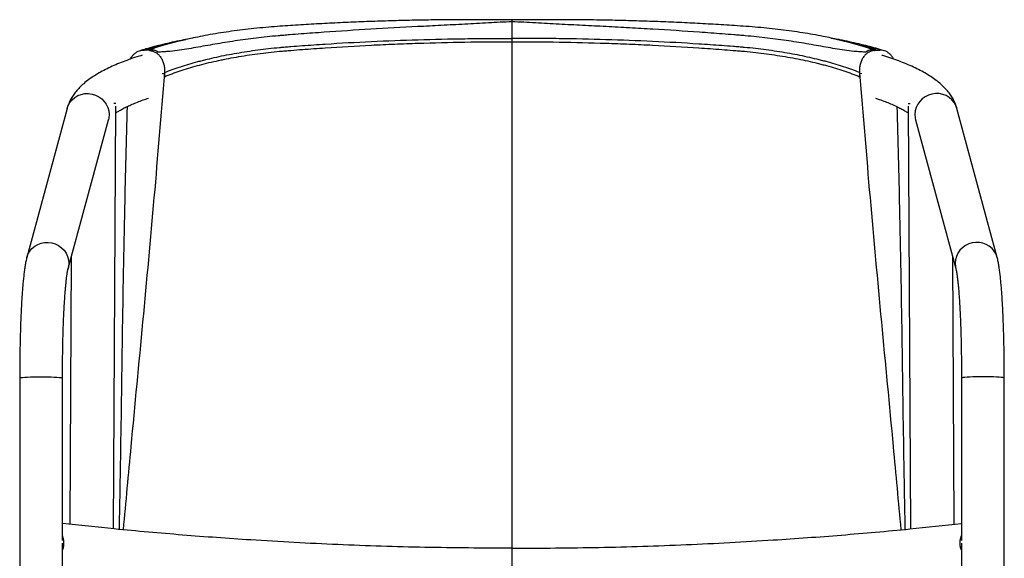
# Model space of a CAD drawing. Header units: millimetres. Extents: x -0.288 to 0.288, y -0.453 to 0.318.
# Tile 2 of 2: x -0.288 to 0.288, y 0.003 to 0.318. Entities that reach past the tile are written whole.
import ezdxf

# ---------------------------------------------------------------- set-up
doc = ezdxf.new("R2010")
doc.units = ezdxf.units.MM

msp = doc.modelspace()

# ---------------------------------------------------------------- linework, layer by layer
at = {"color": 7, "linetype": 'Continuous', "lineweight": 25}
for p, q in [((-0.18646, 0.30702), (-0.19069, 0.30616)), ((-0.18621, 0.30706), (-0.1865, 0.307)), ((0, -0.04472), (0, 0.30677)), ((0.19069, 0.30616), (0.18646, 0.30702)), ((-0.21165, 0.29975), (-0.21479, 0.29995)), ((-0.21114, 0.3003), (-0.21238, 0.30027)), ((0.21114, 0.3003), (0.21238, 0.30027)), ((0.21165, 0.29975), (0.21479, 0.29995)), ((-0.2042, 0.28631), (-0.20299, 0.28653)), ((-0.20286, 0.28696), (-0.20297, 0.28446)), ((0.20286, 0.28696), (0.20297, 0.28446)), ((0.20299, 0.28653), (0.2042, 0.28631)), ((-0.25985, 0.26582), (-0.28333, 0.1789)), ((-0.23269, 0.02044), (-0.23145, 0.26717)), ((-0.23144, 0.26871), (-0.23262, 0.26871)), ((0.23144, 0.26871), (0.23262, 0.26871)), ((0.23145, 0.26717), (0.23269, 0.02044)), ((0.28333, 0.1789), (0.25985, 0.26582)), ((-0.2592, 0.17238), (-0.23572, 0.2593)), ((0.23572, 0.2593), (0.2592, 0.17238)), ((-0.25739, 0.17907), (-0.25818, 0.02315)), ((0.25818, 0.02315), (0.25739, 0.17907)), ((-0.2875, 0.10841), (-0.2875, -0.44434)), ((-0.2625, 0.01361), (-0.2625, 0.10841)), ((0.2625, 0.10841), (0.2625, 0.01361)), ((0.2875, -0.44434), (0.2875, 0.10841)), ((-0.2625, -0.44434), (-0.2625, 0.01203)), ((0.2625, 0.01203), (0.2625, -0.44434))]:
    msp.add_line(p, q, dxfattribs=at)
at = {"color": 8, "linetype": 'Continuous', "lineweight": 25, "flags": 128}
for points in [[(-0.1865, 0.307), (-0.18852, 0.30658), (-0.19463, 0.30516), (-0.20043, 0.30365), (-0.20596, 0.30202), (-0.21114, 0.3003), (-0.21114, 0.3003), (-0.21114, 0.3003)], [(0.1864, 0.30702), (0.18852, 0.30658), (0.19664, 0.30466), (0.20421, 0.30255), (0.21114, 0.3003), (0.21114, 0.3003), (0.21114, 0.3003)], [(-0.25985, 0.26582), (-0.25918, 0.26766), (-0.25816, 0.26944), (-0.25685, 0.27102), (-0.25527, 0.27235), (-0.25347, 0.27341), (-0.25152, 0.27415), (-0.24945, 0.27455), (-0.24734, 0.27462), (-0.24524, 0.27433), (-0.24322, 0.27371), (-0.24132, 0.27277), (-0.23961, 0.27153), (-0.23814, 0.27004), (-0.23694, 0.26833), (-0.23605, 0.26645), (-0.23551, 0.26446), (-0.23531, 0.26242), (-0.23548, 0.26038), (-0.23572, 0.2593)], [(0.25985, 0.26582), (0.25918, 0.26766), (0.25816, 0.26944), (0.25685, 0.27102), (0.25527, 0.27235), (0.25347, 0.27341), (0.25152, 0.27415), (0.24945, 0.27455), (0.24734, 0.27462), (0.24524, 0.27433), (0.24322, 0.27371), (0.24132, 0.27277), (0.23961, 0.27153), (0.23814, 0.27004), (0.23694, 0.26833), (0.23605, 0.26645), (0.23551, 0.26446), (0.23531, 0.26242), (0.23548, 0.26038), (0.23572, 0.2593)], [(-0.28333, 0.17891), (-0.28266, 0.18075), (-0.28165, 0.18252), (-0.28033, 0.1841), (-0.27875, 0.18544), (-0.27696, 0.18649), (-0.275, 0.18723), (-0.27294, 0.18764), (-0.27082, 0.1877), (-0.26872, 0.18742), (-0.2667, 0.1868), (-0.2648, 0.18585), (-0.26309, 0.18462), (-0.26162, 0.18312), (-0.26042, 0.18141), (-0.25954, 0.17953), (-0.25899, 0.17755), (-0.2588, 0.1755), (-0.25896, 0.17347), (-0.25919, 0.1724)], [(0.28333, 0.1789), (0.28266, 0.18075), (0.28165, 0.18252), (0.28033, 0.1841), (0.27875, 0.18544), (0.27696, 0.18649), (0.275, 0.18723), (0.27294, 0.18764), (0.27082, 0.1877), (0.26872, 0.18742), (0.2667, 0.1868), (0.2648, 0.18585), (0.26309, 0.18462), (0.26162, 0.18312), (0.26042, 0.18141), (0.25954, 0.17953), (0.25899, 0.17755), (0.2588, 0.1755), (0.25896, 0.17347), (0.25919, 0.1724)], [(-0.2875, 0.10841), (-0.2875, 0.10843), (-0.28726, 0.10858), (-0.28666, 0.10872), (-0.28574, 0.10885), (-0.2845, 0.10897), (-0.28299, 0.10908), (-0.28125, 0.10916), (-0.27933, 0.10922), (-0.27729, 0.10926), (-0.27518, 0.10928), (-0.27307, 0.10927), (-0.27101, 0.10923), (-0.26906, 0.10917), (-0.26729, 0.10909), (-0.26574, 0.10899), (-0.26445, 0.10887), (-0.26347, 0.10874), (-0.26282, 0.1086), (-0.26252, 0.10846), (-0.2625, 0.10841)], [(0.2875, 0.10841), (0.2875, 0.10843), (0.28726, 0.10858), (0.28666, 0.10872), (0.28574, 0.10885), (0.2845, 0.10897), (0.28299, 0.10908), (0.28125, 0.10916), (0.27933, 0.10922), (0.27729, 0.10926), (0.27518, 0.10928), (0.27307, 0.10927), (0.27101, 0.10923), (0.26906, 0.10917), (0.26729, 0.10909), (0.26574, 0.10899), (0.26445, 0.10887), (0.26347, 0.10874), (0.26282, 0.1086), (0.26252, 0.10846), (0.2625, 0.10841)]]:
    msp.add_lwpolyline(points, dxfattribs=at)
at = {"color": 7, "linetype": 'Continuous', "lineweight": 25}
for points, knots in [([(0, 0.31656), (-0.00229, 0.31644), (-0.00458, 0.31632), (-0.00918, 0.31608), (-0.01147, 0.31595), (-0.01837, 0.31558), (-0.02297, 0.31534), (-0.03217, 0.31486), (-0.03677, 0.31462), (-0.04595, 0.31416), (-0.05054, 0.31392), (-0.06429, 0.3132), (-0.07343, 0.31271), (-0.09163, 0.31162), (-0.10069, 0.31104), (-0.11422, 0.31008), (-0.11873, 0.30975), (-0.12544, 0.30923), (-0.12767, 0.30906), (-0.13101, 0.30879), (-0.13212, 0.3087), (-0.13378, 0.30856), (-0.13434, 0.30852), (-0.13517, 0.30845), (-0.13544, 0.30843), (-0.136, 0.30839), (-0.13627, 0.30836), (-0.14095, 0.30794), (-0.14525, 0.30749), (-0.15364, 0.30648), (-0.15773, 0.30592), (-0.16573, 0.30473), (-0.16964, 0.30409), (-0.17536, 0.30311), (-0.17725, 0.30278), (-0.18098, 0.30212), (-0.18283, 0.30179), (-0.1865, 0.30115), (-0.18831, 0.30083), (-0.19193, 0.30025), (-0.19373, 0.29997), (-0.19735, 0.29949), (-0.19916, 0.29929), (-0.20193, 0.29906), (-0.20286, 0.29899), (-0.20428, 0.29891), (-0.20475, 0.29888), (-0.20547, 0.29885), (-0.20571, 0.29884), (-0.2062, 0.29882), (-0.20644, 0.29881), (-0.20668, 0.2988)], [0, 0, 0, 0, 0.03125, 0.03125, 0.0625, 0.0625, 0.125, 0.125, 0.1875, 0.1875, 0.25, 0.25, 0.375, 0.375, 0.5, 0.5, 0.5625, 0.5625, 0.59375, 0.59375, 0.609375, 0.609375, 0.617187, 0.617187, 0.621094, 0.621094, 0.625, 0.625, 0.6875, 0.6875, 0.75, 0.75, 0.8125, 0.8125, 0.84375, 0.84375, 0.875, 0.875, 0.90625, 0.90625, 0.9375, 0.9375, 0.96875, 0.96875, 0.984375, 0.984375, 0.992187, 0.992187, 0.996094, 0.996094, 1, 1, 1, 1]), ([(0, 0.31758), (-0.00392, 0.31762), (-0.01182, 0.31771), (-0.02391, 0.31775), (-0.03626, 0.3177), (-0.04883, 0.31756), (-0.06138, 0.31732), (-0.07389, 0.31699), (-0.08636, 0.31656), (-0.09878, 0.31604), (-0.11111, 0.31543), (-0.12336, 0.31472), (-0.13368, 0.31405), (-0.14225, 0.3134), (-0.14898, 0.31277), (-0.15569, 0.31203), (-0.1622, 0.31121), (-0.16856, 0.31029), (-0.17474, 0.30928), (-0.18064, 0.30821), (-0.1844, 0.30745), (-0.18621, 0.30707)], [0, 0, 0, 0, 0.060893, 0.122625, 0.187791, 0.253036, 0.318333, 0.383654, 0.448962, 0.514226, 0.579418, 0.64451, 0.709477, 0.74483, 0.782739, 0.819643, 0.856369, 0.892946, 0.929403, 0.965776, 1, 1, 1, 1]), ([(0.1864, 0.30703), (0.18485, 0.30735), (0.18138, 0.30807), (0.1758, 0.30909), (0.16969, 0.31011), (0.16341, 0.31104), (0.15697, 0.31188), (0.15038, 0.31263), (0.14365, 0.31328), (0.13681, 0.31382), (0.12812, 0.31441), (0.11765, 0.31506), (0.10532, 0.31573), (0.09298, 0.3163), (0.08056, 0.31677), (0.06808, 0.31716), (0.05555, 0.31745), (0.04299, 0.31764), (0.0304, 0.31774), (0.01781, 0.31774), (0.00767, 0.31767), (0.00174, 0.3176), (0, 0.31758)], [0, 0, 0, 0, 0.02933, 0.06541, 0.10156, 0.13782, 0.174227, 0.210812, 0.247603, 0.284625, 0.321174, 0.387054, 0.451898, 0.516876, 0.58196, 0.647123, 0.712338, 0.777575, 0.842798, 0.907975, 0.973019, 1, 1, 1, 1]), ([(0, 0.31656), (0, 0.31676), (0, 0.31739), (0, 0.31744), (0, 0.31748)], [0, 0, 0, 0, 0.322171, 1, 1, 1, 1]), ([(0, 0.30677), (0, 0.30786), (0, 0.3089), (0, 0.31041), (0, 0.31091), (0, 0.31185), (0, 0.3123), (0, 0.31315), (0, 0.31356), (0, 0.31432), (0, 0.31468), (0, 0.31532), (0, 0.31561), (0, 0.31613), (0, 0.31637), (0, 0.31656)], [0, 0, 0, 0, 0.25, 0.25, 0.375, 0.375, 0.5, 0.5, 0.625, 0.625, 0.75, 0.75, 0.875, 0.875, 1, 1, 1, 1]), ([(0.20668, 0.2988), (0.20644, 0.29881), (0.20619, 0.29882), (0.2057, 0.29884), (0.20546, 0.29885), (0.20473, 0.29888), (0.20425, 0.29891), (0.20282, 0.29899), (0.20189, 0.29906), (0.19911, 0.29929), (0.1973, 0.2995), (0.19368, 0.29998), (0.19188, 0.30025), (0.18826, 0.30084), (0.18644, 0.30116), (0.18277, 0.3018), (0.18092, 0.30213), (0.17717, 0.30279), (0.17528, 0.30313), (0.16953, 0.30411), (0.16561, 0.30475), (0.15757, 0.30594), (0.15344, 0.3065), (0.14709, 0.30727), (0.14494, 0.30751), (0.1406, 0.30796), (0.13839, 0.30817), (0.13562, 0.30842), (0.13506, 0.30846), (0.13395, 0.30855), (0.1334, 0.30859), (0.13173, 0.30873), (0.1284, 0.309), (0.12506, 0.30926), (0.11836, 0.30978), (0.11389, 0.31011), (0.10042, 0.31106), (0.0914, 0.31164), (0.07778, 0.31245), (0.07323, 0.31271), (0.06411, 0.31321), (0.05954, 0.31345), (0.05039, 0.31393), (0.04582, 0.31416), (0.03665, 0.31463), (0.03207, 0.31486), (0.0229, 0.31534), (0.01831, 0.31558), (0.01144, 0.31595), (0.00915, 0.31608), (0.00457, 0.31632), (0.00228, 0.31644), (0, 0.31656)], [0, 0, 0, 0, 0.003906, 0.003906, 0.007812, 0.007812, 0.015625, 0.015625, 0.03125, 0.03125, 0.0625, 0.0625, 0.09375, 0.09375, 0.125, 0.125, 0.15625, 0.15625, 0.1875, 0.1875, 0.25, 0.25, 0.3125, 0.3125, 0.34375, 0.34375, 0.375, 0.375, 0.382812, 0.382812, 0.390625, 0.390625, 0.40625, 0.4375, 0.4375, 0.5, 0.5, 0.625, 0.625, 0.6875, 0.6875, 0.75, 0.75, 0.8125, 0.8125, 0.875, 0.875, 0.9375, 0.9375, 0.96875, 0.96875, 1, 1, 1, 1]), ([(-0.19048, 0.3062), (-0.19223, 0.30585), (-0.1959, 0.30511), (-0.20124, 0.30391), (-0.20573, 0.30282), (-0.2083, 0.30213), (-0.20918, 0.30189)], [0, 0, 0, 0, 0.266381, 0.556823, 0.84809, 1, 1, 1, 1]), ([(-0.20297, 0.28446), (-0.20007, 0.28565), (-0.19701, 0.28678), (-0.1906, 0.28894), (-0.18724, 0.28996), (-0.18023, 0.29188), (-0.17658, 0.29278), (-0.17181, 0.29383), (-0.17085, 0.29404), (-0.16891, 0.29444), (-0.16793, 0.29464), (-0.16497, 0.29522), (-0.16297, 0.29559), (-0.15692, 0.29665), (-0.15279, 0.29728), (-0.14437, 0.29839), (-0.14007, 0.29888), (-0.13541, 0.29932), (-0.13514, 0.29935), (-0.13459, 0.29939), (-0.13431, 0.29942), (-0.13349, 0.29949), (-0.13183, 0.29962), (-0.13018, 0.29976), (-0.12686, 0.30002), (-0.12464, 0.3002), (-0.11797, 0.3007), (-0.11352, 0.30102), (-0.10011, 0.30192), (-0.09113, 0.30244), (-0.07758, 0.30311), (-0.07305, 0.30332), (-0.06397, 0.30369), (-0.05941, 0.30386), (-0.03664, 0.30461), (-0.01835, 0.30491), (0, 0.30491)], [0, 0, 0, 0, 0.0625, 0.0625, 0.125, 0.125, 0.1875, 0.1875, 0.203125, 0.203125, 0.21875, 0.21875, 0.25, 0.25, 0.3125, 0.3125, 0.375, 0.375, 0.378906, 0.378906, 0.382812, 0.382812, 0.390625, 0.40625, 0.40625, 0.4375, 0.4375, 0.5, 0.5, 0.625, 0.625, 0.6875, 0.6875, 0.75, 0.75, 1, 1, 1, 1]), ([(-0.20286, 0.28696), (-0.20141, 0.28752), (-0.19992, 0.28809), (-0.19685, 0.28919), (-0.19528, 0.28973), (-0.19045, 0.29131), (-0.18707, 0.29231), (-0.18264, 0.2935), (-0.18174, 0.29373), (-0.17993, 0.2942), (-0.17901, 0.29442), (-0.17624, 0.2951), (-0.17436, 0.29553), (-0.16867, 0.29677), (-0.16477, 0.29753), (-0.15679, 0.29891), (-0.1527, 0.29954), (-0.14434, 0.30064), (-0.14006, 0.30113), (-0.13541, 0.30156), (-0.13514, 0.30159), (-0.13459, 0.30164), (-0.13431, 0.30166), (-0.13349, 0.30173), (-0.13294, 0.30177), (-0.13128, 0.30191), (-0.13018, 0.302), (-0.12687, 0.30226), (-0.12465, 0.30243), (-0.11798, 0.30292), (-0.11352, 0.30323), (-0.09116, 0.30468), (-0.0731, 0.30553), (-0.04575, 0.30635), (-0.03662, 0.30654), (-0.0229, 0.30671), (-0.01833, 0.30675), (-0.01146, 0.30678), (-0.00917, 0.30678), (-0.00459, 0.30678), (-0.00229, 0.30678), (0, 0.30677)], [0, 0, 0, 0, 0.03125, 0.03125, 0.0625, 0.0625, 0.125, 0.125, 0.140625, 0.140625, 0.15625, 0.15625, 0.1875, 0.1875, 0.25, 0.25, 0.3125, 0.3125, 0.375, 0.375, 0.378906, 0.378906, 0.382812, 0.382812, 0.390625, 0.390625, 0.40625, 0.40625, 0.4375, 0.4375, 0.5, 0.5, 0.75, 0.75, 0.875, 0.875, 0.9375, 0.9375, 0.96875, 0.96875, 1, 1, 1, 1]), ([(0.20286, 0.28696), (0.20141, 0.28752), (0.19992, 0.28809), (0.19685, 0.28919), (0.19528, 0.28973), (0.19045, 0.29131), (0.18707, 0.29231), (0.18264, 0.2935), (0.18174, 0.29373), (0.17993, 0.2942), (0.17901, 0.29442), (0.17624, 0.2951), (0.17436, 0.29553), (0.16867, 0.29677), (0.16477, 0.29753), (0.15679, 0.29891), (0.1527, 0.29954), (0.14434, 0.30064), (0.14006, 0.30113), (0.13541, 0.30156), (0.13514, 0.30159), (0.13459, 0.30164), (0.13431, 0.30166), (0.13349, 0.30173), (0.13294, 0.30177), (0.13128, 0.30191), (0.13018, 0.302), (0.12687, 0.30226), (0.12465, 0.30243), (0.11798, 0.30292), (0.11352, 0.30323), (0.09116, 0.30468), (0.0731, 0.30553), (0.04575, 0.30635), (0.03662, 0.30654), (0.0229, 0.30671), (0.01833, 0.30675), (0.01146, 0.30678), (0.00917, 0.30678), (0.00459, 0.30678), (0.00229, 0.30678), (0, 0.30677)], [0, 0, 0, 0, 0.03125, 0.03125, 0.0625, 0.0625, 0.125, 0.125, 0.140625, 0.140625, 0.15625, 0.15625, 0.1875, 0.1875, 0.25, 0.25, 0.3125, 0.3125, 0.375, 0.375, 0.378906, 0.378906, 0.382812, 0.382812, 0.390625, 0.390625, 0.40625, 0.40625, 0.4375, 0.4375, 0.5, 0.5, 0.75, 0.75, 0.875, 0.875, 0.9375, 0.9375, 0.96875, 0.96875, 1, 1, 1, 1]), ([(0, 0.30491), (0.01837, 0.30491), (0.03666, 0.30461), (0.05944, 0.30386), (0.06399, 0.30369), (0.07308, 0.30332), (0.07762, 0.30311), (0.09118, 0.30244), (0.10017, 0.30191), (0.11357, 0.30102), (0.11802, 0.3007), (0.12468, 0.30019), (0.12801, 0.29993), (0.13188, 0.29962), (0.13353, 0.29948), (0.13436, 0.29941), (0.13464, 0.29939), (0.13519, 0.29934), (0.13547, 0.29932), (0.13794, 0.29908), (0.14014, 0.29885), (0.14446, 0.29836), (0.14659, 0.2981), (0.15291, 0.29726), (0.15701, 0.29663), (0.16501, 0.29524), (0.1689, 0.29447), (0.17458, 0.29322), (0.17645, 0.29278), (0.17921, 0.29211), (0.18013, 0.29187), (0.18193, 0.29141), (0.18282, 0.29117), (0.18723, 0.28996), (0.1906, 0.28894), (0.19702, 0.28678), (0.20008, 0.28565), (0.20297, 0.28446)], [0, 0, 0, 0, 0.25, 0.25, 0.3125, 0.3125, 0.375, 0.375, 0.5, 0.5, 0.5625, 0.5625, 0.59375, 0.609375, 0.617188, 0.617188, 0.621094, 0.621094, 0.625, 0.625, 0.65625, 0.65625, 0.6875, 0.6875, 0.75, 0.75, 0.8125, 0.8125, 0.84375, 0.84375, 0.859375, 0.859375, 0.875, 0.875, 0.9375, 0.9375, 1, 1, 1, 1]), ([(0.20879, 0.30201), (0.20849, 0.30209), (0.2065, 0.30263), (0.20263, 0.30358), (0.19715, 0.30483), (0.19311, 0.3057), (0.19085, 0.30613), (0.19055, 0.30619)], [0, 0, 0, 0, 0.053788, 0.354964, 0.654598, 0.953457, 1, 1, 1, 1]), ([(-0.22282, 0.29474), (-0.22263, 0.29512), (-0.22213, 0.29607), (-0.2211, 0.29733), (-0.21979, 0.29849), (-0.21833, 0.29933), (-0.21666, 0.29991), (-0.21545, 0.29993), (-0.21479, 0.29995)], [0, 0, 0, 0, 0.115397, 0.284816, 0.454227, 0.622492, 0.790747, 1, 1, 1, 1]), ([(-0.20791, 0.30223), (-0.20819, 0.30216), (-0.21024, 0.30167), (-0.2134, 0.3008), (-0.21616, 0.29999), (-0.21732, 0.29965)], [0, 0, 0, 0, 0.084177, 0.616041, 1, 1, 1, 1]), ([(-0.21479, 0.29995), (-0.21345, 0.30037), (-0.21208, 0.30078), (-0.20927, 0.30159), (-0.20783, 0.30199), (-0.20637, 0.30237)], [0, 0, 0, 0, 0.5, 0.5, 1, 1, 1, 1]), ([(-0.21238, 0.30027), (-0.21148, 0.30064), (-0.21052, 0.301), (-0.20851, 0.3017), (-0.20746, 0.30204), (-0.20637, 0.30237)], [0, 0, 0, 0, 0.5, 0.5, 1, 1, 1, 1]), ([(-0.21042, 0.30016), (-0.21063, 0.30009), (-0.21094, 0.29999), (-0.21124, 0.29989), (-0.21145, 0.29982), (-0.21155, 0.29979), (-0.21165, 0.29975)], [0, 0, 0, 0, 0.5, 0.75, 0.75, 1, 1, 1, 1]), ([(-0.21165, 0.29975), (-0.21102, 0.29972), (-0.21041, 0.2996), (-0.20951, 0.29931), (-0.20922, 0.29919), (-0.20863, 0.29892), (-0.20834, 0.29876), (-0.20751, 0.29824), (-0.20698, 0.29783), (-0.20625, 0.29711), (-0.20601, 0.29685), (-0.20556, 0.2963), (-0.20535, 0.29602), (-0.20474, 0.29513), (-0.20439, 0.29449), (-0.20378, 0.2931), (-0.20353, 0.29238), (-0.20324, 0.29127), (-0.20316, 0.29089), (-0.20302, 0.29012), (-0.20296, 0.28972), (-0.20285, 0.28854), (-0.20282, 0.28775), (-0.20286, 0.28696)], [0, 0, 0, 0, 0.125, 0.125, 0.1875, 0.1875, 0.25, 0.25, 0.375, 0.375, 0.4375, 0.4375, 0.5, 0.5, 0.625, 0.625, 0.75, 0.75, 0.8125, 0.8125, 0.875, 0.875, 1, 1, 1, 1]), ([(-0.21114, 0.3003), (-0.21033, 0.30032), (-0.20955, 0.3002), (-0.20842, 0.29982), (-0.20805, 0.29966), (-0.20734, 0.29927), (-0.20701, 0.29905), (-0.20668, 0.2988)], [0, 0, 0, 0, 0.5, 0.5, 0.75, 0.75, 1, 1, 1, 1]), ([(-0.20668, 0.2988), (-0.20696, 0.299), (-0.20725, 0.29919), (-0.20785, 0.29951), (-0.20816, 0.29964), (-0.2091, 0.29999), (-0.20975, 0.30012), (-0.21042, 0.30016)], [0, 0, 0, 0, 0.25, 0.25, 0.5, 0.5, 1, 1, 1, 1]), ([(-0.20441, 0.30306), (-0.20473, 0.30299), (-0.2059, 0.30274), (-0.20705, 0.30242), (-0.2079, 0.30219)], [0, 0, 0, 0, 0.26482, 1, 1, 1, 1]), ([(-0.20637, 0.30237), (-0.20583, 0.30254), (-0.20529, 0.3027), (-0.20464, 0.30289), (-0.20451, 0.30293), (-0.20427, 0.30301), (-0.20415, 0.30305), (-0.20398, 0.3031), (-0.20393, 0.30312), (-0.20386, 0.30314), (-0.20384, 0.30315), (-0.20382, 0.30316), (-0.20382, 0.30316), (-0.20381, 0.30317), (-0.20381, 0.30317), (-0.20383, 0.30317), (-0.20385, 0.30317), (-0.2039, 0.30317), (-0.20392, 0.30316), (-0.20401, 0.30315), (-0.20406, 0.30313), (-0.20422, 0.3031), (-0.20432, 0.30308), (-0.20441, 0.30306)], [0, 0, 0, 0, 0.5, 0.5, 0.625, 0.625, 0.75, 0.75, 0.8125, 0.8125, 0.84375, 0.84375, 0.859375, 0.859375, 0.875, 0.875, 0.890625, 0.890625, 0.90625, 0.90625, 0.9375, 0.9375, 1, 1, 1, 1]), ([(0.21165, 0.29975), (0.21102, 0.29972), (0.21041, 0.2996), (0.20951, 0.29931), (0.20922, 0.29919), (0.20863, 0.29892), (0.20834, 0.29876), (0.20751, 0.29824), (0.20698, 0.29783), (0.20625, 0.29711), (0.20601, 0.29685), (0.20556, 0.2963), (0.20535, 0.29602), (0.20474, 0.29513), (0.20439, 0.29449), (0.20378, 0.2931), (0.20353, 0.29238), (0.20324, 0.29127), (0.20316, 0.29089), (0.20302, 0.29012), (0.20296, 0.28972), (0.20285, 0.28854), (0.20282, 0.28775), (0.20286, 0.28696)], [0, 0, 0, 0, 0.125, 0.125, 0.1875, 0.1875, 0.25, 0.25, 0.375, 0.375, 0.4375, 0.4375, 0.5, 0.5, 0.625, 0.625, 0.75, 0.75, 0.8125, 0.8125, 0.875, 0.875, 1, 1, 1, 1]), ([(0.20441, 0.30306), (0.20432, 0.30308), (0.20421, 0.3031), (0.20405, 0.30314), (0.204, 0.30315), (0.20391, 0.30316), (0.20388, 0.30317), (0.20384, 0.30317), (0.20382, 0.30317), (0.20381, 0.30317), (0.20382, 0.30316), (0.20385, 0.30315), (0.20387, 0.30314), (0.20394, 0.30312), (0.20399, 0.3031), (0.20415, 0.30304), (0.20427, 0.30301), (0.20452, 0.30293), (0.20464, 0.30289), (0.20529, 0.3027), (0.20583, 0.30254), (0.20637, 0.30237)], [0, 0, 0, 0, 0.0625, 0.0625, 0.09375, 0.09375, 0.109375, 0.109375, 0.125, 0.125, 0.15625, 0.15625, 0.1875, 0.1875, 0.25, 0.25, 0.375, 0.375, 0.5, 0.5, 1, 1, 1, 1]), ([(0.20783, 0.30222), (0.20736, 0.30235), (0.20624, 0.30267), (0.20509, 0.30292), (0.20441, 0.30306)], [0, 0, 0, 0, 0.416362, 1, 1, 1, 1]), ([(0.20637, 0.30237), (0.20746, 0.30204), (0.20851, 0.3017), (0.21052, 0.301), (0.21148, 0.30064), (0.21238, 0.30027)], [0, 0, 0, 0, 0.5, 0.5, 1, 1, 1, 1]), ([(0.21479, 0.29995), (0.21345, 0.30037), (0.21208, 0.30078), (0.20927, 0.30159), (0.20783, 0.30199), (0.20637, 0.30237)], [0, 0, 0, 0, 0.5, 0.5, 1, 1, 1, 1]), ([(0.21114, 0.3003), (0.21033, 0.30032), (0.20955, 0.3002), (0.20842, 0.29982), (0.20805, 0.29966), (0.20734, 0.29927), (0.20701, 0.29905), (0.20668, 0.2988)], [0, 0, 0, 0, 0.5, 0.5, 0.75, 0.75, 1, 1, 1, 1]), ([(0.21042, 0.30016), (0.20975, 0.30012), (0.2091, 0.29999), (0.20816, 0.29964), (0.20785, 0.29951), (0.20725, 0.29918), (0.20696, 0.299), (0.20668, 0.2988)], [0, 0, 0, 0, 0.5, 0.5, 0.75, 0.75, 1, 1, 1, 1]), ([(0.21731, 0.29965), (0.21648, 0.2999), (0.21418, 0.30058), (0.21101, 0.30146), (0.20861, 0.30205), (0.20783, 0.30225)], [0, 0, 0, 0, 0.275864, 0.765701, 1, 1, 1, 1]), ([(0.21042, 0.30016), (0.21063, 0.30009), (0.21094, 0.29999), (0.21124, 0.29989), (0.21145, 0.29982), (0.21155, 0.29979), (0.21165, 0.29975)], [0, 0, 0, 0, 0.5, 0.75, 0.75, 1, 1, 1, 1]), ([(0.22283, 0.29473), (0.22263, 0.29512), (0.22214, 0.29607), (0.2211, 0.29733), (0.21979, 0.29849), (0.21833, 0.29933), (0.21666, 0.29991), (0.21545, 0.29993), (0.21479, 0.29995)], [0, 0, 0, 0, 0.115952, 0.285264, 0.454569, 0.622729, 0.790879, 1, 1, 1, 1]), ([(-0.21594, 0.29698), (-0.21703, 0.29665), (-0.21976, 0.29582), (-0.22386, 0.29441), (-0.22829, 0.29275), (-0.2325, 0.291), (-0.2365, 0.28914), (-0.24027, 0.28717), (-0.24382, 0.28507), (-0.24712, 0.28282), (-0.25002, 0.28051), (-0.25251, 0.27818), (-0.25457, 0.27587), (-0.25632, 0.27354), (-0.25776, 0.27116), (-0.2589, 0.26874), (-0.25954, 0.26694), (-0.25981, 0.26596), (-0.25985, 0.26582)], [0, 0, 0, 0, 0.048121, 0.12036, 0.193151, 0.266595, 0.340797, 0.415842, 0.491737, 0.568282, 0.644562, 0.711086, 0.773702, 0.832462, 0.887883, 0.940646, 0.991367, 1, 1, 1, 1]), ([(0.25985, 0.26582), (0.25965, 0.26648), (0.2592, 0.268), (0.2582, 0.27029), (0.25687, 0.27269), (0.25524, 0.27503), (0.25331, 0.27733), (0.25104, 0.27959), (0.24842, 0.28182), (0.24543, 0.28401), (0.24209, 0.28613), (0.23843, 0.28816), (0.2345, 0.2901), (0.23033, 0.29192), (0.22595, 0.29365), (0.22133, 0.29528), (0.218, 0.29639), (0.21613, 0.29693), (0.21595, 0.29698)], [0, 0, 0, 0, 0.039959, 0.092945, 0.147535, 0.204753, 0.265322, 0.329821, 0.398436, 0.470691, 0.545426, 0.621235, 0.696859, 0.771809, 0.845979, 0.919406, 0.992179, 1, 1, 1, 1]), ([(-0.20299, 0.28653), (-0.20498, 0.26231), (-0.20894, 0.21387), (-0.21567, 0.14124), (-0.22189, 0.0766), (-0.2256, 0.03613), (-0.22709, 0.01993)], [0, 0, 0, 0, 0.272621, 0.545277, 0.817925, 1, 1, 1, 1]), ([(0.20299, 0.28653), (0.20498, 0.26231), (0.20894, 0.21387), (0.21567, 0.14124), (0.22189, 0.0766), (0.2256, 0.03613), (0.22709, 0.01993)], [0, 0, 0, 0, 0.272621, 0.545277, 0.817925, 1, 1, 1, 1]), ([(-0.23147, 0.2632), (-0.23129, 0.26332), (-0.23063, 0.2638), (-0.22916, 0.2647), (-0.22706, 0.26588), (-0.22462, 0.2671), (-0.22188, 0.26834), (-0.21882, 0.2696), (-0.21566, 0.27079), (-0.2134, 0.27155), (-0.21237, 0.2719)], [0, 0, 0, 0, 0.046429, 0.179848, 0.315503, 0.453346, 0.593236, 0.734985, 0.878391, 1, 1, 1, 1]), ([(0.21235, 0.27189), (0.21304, 0.27167), (0.215, 0.27103), (0.21793, 0.26994), (0.22113, 0.26866), (0.22401, 0.26739), (0.22658, 0.26613), (0.2288, 0.26491), (0.23044, 0.26392), (0.23121, 0.26338), (0.23147, 0.2632)], [0, 0, 0, 0, 0.079894, 0.225868, 0.370578, 0.51383, 0.655421, 0.79514, 0.932796, 1, 1, 1, 1]), ([(-0.22475, 0.26702), (-0.22529, 0.24731), (-0.22651, 0.20261), (-0.22767, 0.13294), (-0.22852, 0.07035), (-0.22923, 0.03278), (-0.22946, 0.02014)], [0, 0, 0, 0, 0.239351, 0.542796, 0.846228, 1, 1, 1, 1]), ([(0.22475, 0.26701), (0.22529, 0.2473), (0.22651, 0.20261), (0.22767, 0.13294), (0.22852, 0.07035), (0.22923, 0.03278), (0.22946, 0.02014)], [0, 0, 0, 0, 0.2393197, 0.5427776, 0.8462219, 1, 1, 1, 1]), ([(-0.23573, 0.25923), (-0.23573, 0.25923), (-0.23573, 0.25924), (-0.23564, 0.25943), (-0.23546, 0.25966), (-0.2354, 0.25973)], [0, 0, 0, 0, 0.344665, 0.813653, 1, 1, 1, 1]), ([(0.23541, 0.25973), (0.23545, 0.25967), (0.23563, 0.25944), (0.23572, 0.25925), (0.23573, 0.25923), (0.23573, 0.25923)], [0, 0, 0, 0, 0.138027, 0.622834, 1, 1, 1, 1]), ([(-0.28333, 0.1789), (-0.28343, 0.17854), (-0.28373, 0.17736), (-0.28413, 0.17537), (-0.28456, 0.1728), (-0.28492, 0.1701), (-0.28526, 0.16718), (-0.28557, 0.16399), (-0.28586, 0.16062), (-0.28612, 0.15707), (-0.28636, 0.15333), (-0.28657, 0.1494), (-0.28677, 0.14531), (-0.28694, 0.14105), (-0.28709, 0.13666), (-0.28722, 0.13213), (-0.28732, 0.12749), (-0.2874, 0.12275), (-0.28746, 0.11794), (-0.28749, 0.11315), (-0.2875, 0.10996), (-0.2875, 0.10841)], [0, 0, 0, 0, 0.0284377, 0.0938754, 0.1515681, 0.2060745, 0.2636005, 0.3191102, 0.3734541, 0.4270804, 0.4802325, 0.5330555, 0.5856421, 0.6380545, 0.6903362, 0.7425186, 0.7946253, 0.8466745, 0.8986805, 0.9506551, 1, 1, 1, 1]), ([(0.2875, 0.10841), (0.2875, 0.10927), (0.2875, 0.11177), (0.28748, 0.11588), (0.28743, 0.12072), (0.28736, 0.12548), (0.28726, 0.13016), (0.28715, 0.13473), (0.28701, 0.13917), (0.28684, 0.14348), (0.28666, 0.14763), (0.28646, 0.1516), (0.28623, 0.1554), (0.28598, 0.159), (0.28571, 0.16239), (0.28542, 0.16558), (0.28511, 0.16856), (0.28476, 0.17134), (0.28438, 0.17395), (0.28393, 0.17647), (0.28354, 0.17806), (0.28333, 0.1789)], [0, 0, 0, 0, 0.02732, 0.079259, 0.131217, 0.183199, 0.235213, 0.287272, 0.33939, 0.391584, 0.443876, 0.496295, 0.548882, 0.601692, 0.654806, 0.708347, 0.762507, 0.817614, 0.874274, 0.933758, 1, 1, 1, 1]), ([(-0.2625, 0.10841), (-0.2625, 0.10925), (-0.2625, 0.11168), (-0.26248, 0.11569), (-0.26243, 0.1204), (-0.26236, 0.12503), (-0.26227, 0.12957), (-0.26216, 0.13399), (-0.26202, 0.13826), (-0.26187, 0.14238), (-0.26169, 0.14632), (-0.2615, 0.15007), (-0.26129, 0.1536), (-0.26107, 0.15689), (-0.26083, 0.15992), (-0.26058, 0.16268), (-0.26033, 0.16515), (-0.26007, 0.1673), (-0.25982, 0.16912), (-0.25959, 0.17052), (-0.2594, 0.17152), (-0.25927, 0.17211), (-0.25922, 0.17231), (-0.2592, 0.17238)], [0, 0, 0, 0, 0.0276991, 0.080346, 0.1329831, 0.1855933, 0.2381662, 0.2906896, 0.3431487, 0.3955254, 0.4477965, 0.4999321, 0.5518927, 0.6036249, 0.6550552, 0.7060808, 0.756555, 0.8062655, 0.8549036, 0.9020224, 0.9419117, 0.9785464, 1, 1, 1, 1]), ([(0.2592, 0.17238), (0.25922, 0.17229), (0.25928, 0.17206), (0.25943, 0.1714), (0.25961, 0.17041), (0.25983, 0.16907), (0.26006, 0.16738), (0.26031, 0.16535), (0.26055, 0.163), (0.2608, 0.16034), (0.26103, 0.15739), (0.26126, 0.15418), (0.26147, 0.15073), (0.26166, 0.14705), (0.26184, 0.14316), (0.26199, 0.13909), (0.26213, 0.13485), (0.26225, 0.13047), (0.26234, 0.12597), (0.26242, 0.12136), (0.26247, 0.11667), (0.2625, 0.11234), (0.2625, 0.10957), (0.2625, 0.10841)], [0, 0, 0, 0, 0.0271413, 0.0635701, 0.1032606, 0.1461328, 0.1915429, 0.2388859, 0.2876518, 0.3374485, 0.3879905, 0.4390746, 0.4905571, 0.5423363, 0.5943391, 0.6465121, 0.6988159, 0.7512208, 0.8037038, 0.8562468, 0.9088353, 0.9614571, 1, 1, 1, 1]), ([(0, 0.00909), (-0.01696, 0.00919), (-0.05088, 0.00939), (-0.10174, 0.01107), (-0.14893, 0.01356), (-0.19242, 0.01673), (-0.22908, 0.01995), (-0.25241, 0.0225), (-0.2625, 0.0236)], [0, 0, 0, 0, 0.193438, 0.386875, 0.580311, 0.732298, 0.884286, 1, 1, 1, 1]), ([(0, 0.00909), (0.01696, 0.00919), (0.05088, 0.00939), (0.10174, 0.01107), (0.14893, 0.01356), (0.19242, 0.01673), (0.22908, 0.01995), (0.25241, 0.0225), (0.2625, 0.0236)], [0, 0, 0, 0, 0.193438, 0.386875, 0.580311, 0.732298, 0.884286, 1, 1, 1, 1]), ([(-0.2625, 0.00799), (-0.26237, 0.0083), (-0.26199, 0.00927), (-0.2617, 0.01101), (-0.26166, 0.01311), (-0.26192, 0.01501), (-0.26233, 0.01615), (-0.2625, 0.01662)], [0, 0, 0, 0, 0.115606, 0.353573, 0.59154, 0.829361, 1, 1, 1, 1]), ([(0.2625, 0.00799), (0.26237, 0.0083), (0.26199, 0.00927), (0.2617, 0.01101), (0.26166, 0.01311), (0.26192, 0.01501), (0.26233, 0.01615), (0.2625, 0.01662)], [0, 0, 0, 0, 0.115606, 0.353573, 0.59154, 0.829361, 1, 1, 1, 1])]:
    msp.add_open_spline(points, degree=3, knots=knots, dxfattribs=at)
at = {"color": 8, "linetype": 'Continuous', "lineweight": 25}
for points, knots in [([(-0.20441, 0.30306), (-0.20216, 0.30362), (-0.19775, 0.30472), (-0.19291, 0.30571), (-0.19054, 0.30619)], [0, 0, 0, 0, 0.5098172, 1, 1, 1, 1]), ([(0.20441, 0.30306), (0.20216, 0.30362), (0.19775, 0.30472), (0.19291, 0.30571), (0.19054, 0.30619)], [0, 0, 0, 0, 0.509817, 1, 1, 1, 1])]:
    msp.add_open_spline(points, degree=3, knots=knots, dxfattribs=at)
at = {"color": 7, "linetype": 'Continuous', "lineweight": 25}
for points in [[(-0.21042, 0.30016), (-0.21107, 0.3002), (-0.21173, 0.30023), (-0.21238, 0.30027)], [(0.21238, 0.30027), (0.21173, 0.30023), (0.21107, 0.3002), (0.21042, 0.30016)], [(-0.20297, 0.28446), (-0.20298, 0.28515), (-0.20299, 0.28584), (-0.20299, 0.28652)], [(0.20299, 0.28652), (0.20299, 0.28584), (0.20298, 0.28515), (0.20297, 0.28446)]]:
    msp.add_open_spline(points, degree=3, dxfattribs=at)

doc.saveas('drawing.dxf')
